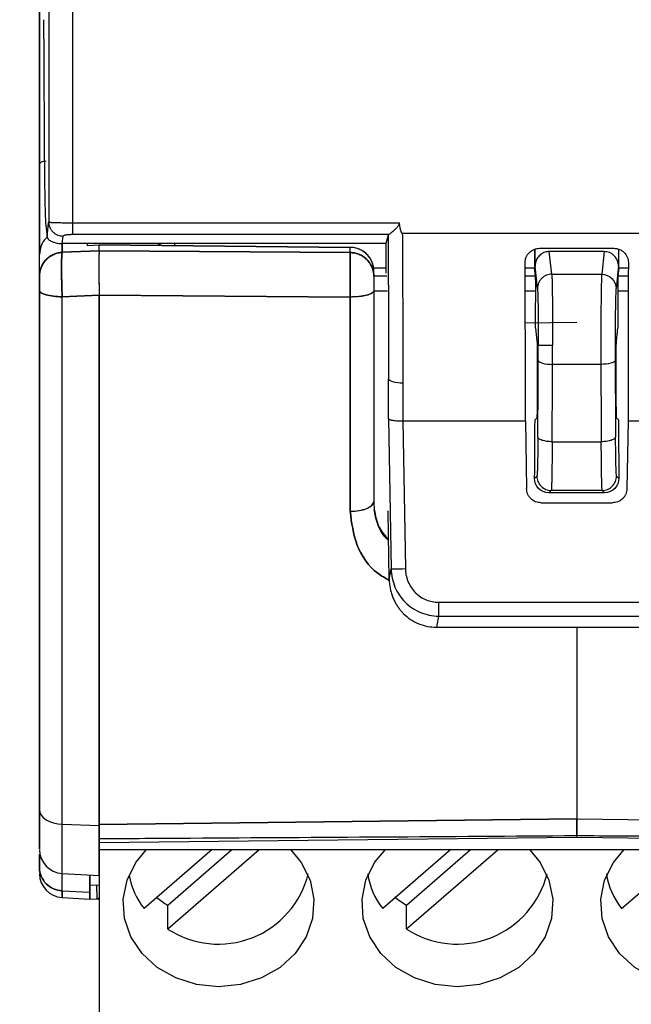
# Model space of a CAD drawing. Header units: millimetres. Extents: x 10 to 410, y 10 to 314.
# Tile 3 of 30: x 95 to 107, y 70 to 90. Entities that reach past the tile are written whole.
import ezdxf

# ---------------------------------------------------------------- set-up
doc = ezdxf.new("R2010")
doc.units = ezdxf.units.MM
doc.header["$LTSCALE"] = 1.5
doc.layers.add('DIMENSIONS', color=140, linetype='Continuous', lineweight=25)
doc.styles.add('SLDTEXTSTYLE0', font='TXT', dxfattribs={"width": 0.7})
doc.dimstyles.new('SLDDIMSTYLE0', dxfattribs={"dimtxt": 3.237012, "dimasz": 4.953, "dimexe": 0, "dimexo": 0.0625, "dimgap": 0.809253, "dimtad": 0, "dimtih": 1, "dimtoh": 1, "dimrnd": 1e-09, "dimzin": 12, "dimdsep": 46, "dimtxsty": 'SLDTEXTSTYLE0', "dimsah": 1, "dimcen": 0.09, "dimadec": 0, "dimazin": 3, "dimtfac": 1, "dimtofl": 0, "dimtmove": 0, "dimatfit": 3, "dimfxl": 0, "dimfrac": 2, "dimtolj": 1, "dimtzin": 12, "dimarcsym": 0})

# ---------------------------------------------------------------- blocks, each defined once
blk = doc.blocks.new('_D')
at = {"layer": 'DIMENSIONS'}
for p, q in [((94.367, 165.872), (77.046, 165.872)), ((81.809, 165.872), (81.809, 123.999)), ((76.999, 118.129), (75.912, 118.129)), ((75.912, 118.129), (75.912, 112.985)), ((86.619, 118.129), (87.706, 118.129)), ((87.706, 118.129), (87.706, 112.985)), ((75.912, 112.985), (76.999, 112.985)), ((87.706, 112.985), (86.619, 112.985)), ((81.809, 66.995), (81.809, 112.26)), ((104.367, 66.995), (77.046, 66.995))]:
    blk.add_line(p, q, dxfattribs=at)
for points in [[(81.809, 165.872), (81.047, 160.919), (82.571, 160.919)], [(81.809, 66.995), (82.571, 71.948), (81.047, 71.948)]]:
    blk.add_solid(points, dxfattribs=at)
at = {"layer": 'DIMENSIONS', "char_height": 3.175, "attachment_point": 1, "style": 'SLDTEXTSTYLE0'}
for s, insert in [('98.9', (76.999, 122.947)), ('3.89', (76.999, 117.078))]:
    blk.add_mtext(s, dxfattribs=dict(at, insert=insert))

msp = doc.modelspace()

# ---------------------------------------------------------------- linework, layer by layer
for p, q in [((95.214, 147.97), (95.214, 86.032)), ((95.714, 147.879), (95.714, 86.016)), ((95.184, 85.716), (95.212, 86.012)), ((95.212, 86.012), (95.214, 86.032)), ((95.714, 86.016), (102.559, 86.016)), ((95.714, 86.016), (95.714, 85.774)), ((95.714, 85.774), (102.34, 85.774)), ((102.62, 85.795), (109.924, 85.795)), ((95.496, 85.582), (95.496, 85.397)), ((95.496, 85.397), (95.496, 85.582)), ((95.499, 85.582), (95.514, 85.738)), ((95.573, 85.582), (95.499, 85.582)), ((102.273, 85.582), (95.573, 85.582)), ((96.022, 85.582), (96.022, 85.543)), ((97.522, 85.542), (97.522, 85.582)), ((97.547, 85.541), (97.547, 85.582)), ((97.847, 85.582), (97.847, 85.538)), ((102.322, 85.757), (102.273, 85.585)), ((102.273, 85.585), (102.275, 84.96)), ((96.272, 85.431), (95.496, 85.397)), ((95.496, 85.397), (96.272, 85.431)), ((96.022, 85.543), (96.272, 85.554)), ((96.272, 85.431), (96.272, 85.554)), ((96.272, 85.554), (101.527, 85.501)), ((96.272, 85.431), (96.272, 85.554)), ((101.527, 85.501), (96.272, 85.554)), ((101.527, 85.392), (96.272, 85.431)), ((96.272, 85.431), (101.527, 85.392)), ((101.527, 85.392), (101.527, 85.501)), ((101.527, 85.392), (101.527, 85.501)), ((105.39, 85.461), (105.39, 85.064)), ((105.399, 85.109), (105.399, 85.462)), ((105.494, 85.481), (107.051, 85.481)), ((105.75, 84.938), (105.698, 85.412)), ((106.847, 85.412), (105.698, 85.412)), ((106.847, 85.412), (106.795, 84.938)), ((107.146, 85.462), (107.146, 85.109)), ((107.155, 85.064), (107.155, 85.461)), ((95.022, 84.902), (95.022, 85.352)), ((105.191, 85.182), (105.191, 85.185)), ((107.354, 85.185), (107.354, 85.182)), ((102.275, 85.064), (102.015, 85.064)), ((105.39, 85.064), (105.191, 85.064)), ((105.41, 84.902), (105.39, 85.064)), ((105.45, 84.642), (105.399, 85.109)), ((107.146, 85.109), (107.095, 84.642)), ((107.155, 85.064), (107.135, 84.902)), ((107.354, 85.064), (107.155, 85.064)), ((102.022, 84.902), (102.296, 84.902)), ((105.191, 84.902), (105.41, 84.902)), ((105.75, 84.938), (106.795, 84.938)), ((107.135, 84.902), (107.354, 84.902)), ((102.022, 84.592), (102.312, 84.592)), ((102.022, 84.585), (102.022, 80.173)), ((105.192, 84.592), (105.414, 84.592)), ((107.131, 84.592), (107.353, 84.592)), ((95.496, 84.467), (96.272, 84.501)), ((96.272, 84.501), (95.496, 84.467)), ((95.496, 73.419), (95.496, 84.467)), ((96.272, 84.501), (101.527, 84.461)), ((96.272, 73.416), (96.272, 84.501)), ((101.527, 84.461), (96.272, 84.501)), ((96.272, 84.501), (96.272, 73.416)), ((101.527, 84.461), (101.527, 79.975)), ((101.527, 79.975), (101.527, 84.461)), ((105.193, 83.923), (106.272, 83.932)), ((105.41, 83.812), (105.44, 83.542)), ((107.105, 83.542), (107.135, 83.812)), ((105.447, 82.919), (105.444, 82.294)), ((106.778, 83.05), (105.767, 83.05)), ((107.101, 82.294), (107.098, 82.919)), ((102.33, 81.914), (102.384, 78.767)), ((102.63, 81.867), (105.197, 81.867)), ((102.63, 81.867), (102.683, 78.773)), ((105.197, 81.867), (105.222, 80.448)), ((105.436, 81.924), (105.399, 81.887)), ((107.146, 81.887), (107.109, 81.924)), ((107.348, 81.867), (107.323, 80.448)), ((107.348, 81.867), (109.915, 81.867)), ((105.758, 81.431), (106.787, 81.431)), ((105.391, 80.663), (105.439, 80.711)), ((107.106, 80.711), (107.154, 80.663)), ((105.688, 80.361), (105.739, 80.411)), ((106.857, 80.361), (105.688, 80.361)), ((106.806, 80.411), (105.739, 80.411)), ((106.806, 80.411), (106.857, 80.361)), ((102.032, 80.013), (102.033, 80.01)), ((105.522, 80.154), (107.023, 80.154)), ((102.32, 79.97), (102.307, 79.984)), ((102.345, 78.549), (102.32, 79.97)), ((102.345, 78.549), (102.384, 78.767)), ((103.375, 78.07), (109.169, 78.07)), ((103.375, 77.78), (103.334, 77.545)), ((103.375, 77.78), (109.169, 77.78)), ((103.334, 77.545), (109.211, 77.545)), ((106.272, 77.545), (106.272, 73.531)), ((95.496, 73.419), (96.271, 73.394)), ((95.496, 73.419), (96.271, 73.394)), ((95.496, 72.389), (95.496, 73.419)), ((106.272, 73.531), (96.272, 73.416)), ((96.272, 73.416), (106.272, 73.531)), ((106.272, 73.531), (116.272, 73.416)), ((106.272, 73.531), (116.272, 73.416)), ((96.273, 73.036), (106.272, 73.149)), ((106.272, 73.149), (116.273, 73.036)), ((95.022, 72.511), (95.022, 72.786)), ((95.022, 72.786), (95.022, 72.511)), ((96.272, 72.889), (116.272, 72.889)), ((98.635, 72.889), (97.211, 71.655)), ((97.706, 71.227), (99.625, 72.889)), ((97.706, 71.727), (99.047, 72.889)), ((103.635, 72.889), (102.211, 71.655)), ((102.706, 71.227), (104.625, 72.889)), ((102.706, 71.727), (104.047, 72.889)), ((107.211, 71.655), (108.635, 72.889)), ((95.496, 72.389), (96.281, 72.348)), ((95.496, 72.389), (96.281, 72.348)), ((95.496, 72.026), (95.496, 72.389)), ((96.072, 71.996), (96.072, 72.359)), ((96.272, 72.349), (96.272, 67.918)), ((95.496, 72.026), (96.072, 71.996)), ((95.496, 72.026), (96.072, 71.996)), ((95.496, 71.885), (95.496, 72.026)), ((95.496, 72.026), (95.496, 71.885)), ((96.272, 72.14), (96.072, 72.148)), ((96.072, 71.855), (96.072, 71.996)), ((96.222, 72.013), (96.222, 71.865)), ((95.496, 71.885), (96.072, 71.855)), ((95.496, 71.885), (96.072, 71.855)), ((95.496, 71.885), (96.072, 71.855)), ((96.272, 71.845), (96.072, 71.855)), ((96.272, 71.864), (96.222, 71.865)), ((97.706, 71.227), (97.706, 71.727)), ((102.706, 71.227), (102.706, 71.727))]:
    msp.add_line(p, q)
at = {"flags": 128}
for points in [[(95.022, 73.728), (95.031, 73.67), (95.058, 73.613), (95.101, 73.561), (95.16, 73.515), (95.231, 73.476), (95.313, 73.447), (95.403, 73.427), (95.496, 73.419)], [(95.022, 73.728), (95.031, 73.67), (95.058, 73.613), (95.101, 73.561), (95.16, 73.515), (95.231, 73.476), (95.313, 73.447), (95.403, 73.427), (95.496, 73.419)], [(98.772, 70.019), (98.311, 70.065), (97.875, 70.203), (97.487, 70.424), (97.168, 70.716), (96.936, 71.065), (96.803, 71.45), (96.776, 71.851), (96.856, 72.247), (97.04, 72.617), (97.265, 72.889)], [(100.28, 72.889), (100.504, 72.617), (100.688, 72.247), (100.769, 71.851), (100.742, 71.45), (100.609, 71.065), (100.377, 70.716), (100.058, 70.424), (99.67, 70.203), (99.234, 70.065), (98.772, 70.019)], [(103.772, 70.019), (103.311, 70.065), (102.875, 70.203), (102.487, 70.424), (102.168, 70.716), (101.936, 71.065), (101.803, 71.45), (101.776, 71.851), (101.856, 72.247), (102.04, 72.617), (102.265, 72.889)], [(105.28, 72.889), (105.504, 72.617), (105.688, 72.247), (105.769, 71.851), (105.742, 71.45), (105.609, 71.065), (105.377, 70.716), (105.058, 70.424), (104.67, 70.203), (104.234, 70.065), (103.772, 70.019)], [(108.772, 70.019), (108.311, 70.065), (107.875, 70.203), (107.487, 70.424), (107.168, 70.716), (106.936, 71.065), (106.803, 71.45), (106.776, 71.851), (106.856, 72.247), (107.04, 72.617), (107.265, 72.889)], [(96.072, 72.359), (96.072, 72.257), (96.072, 71.996)], [(96.072, 71.996), (96.072, 71.923), (96.072, 71.877), (96.072, 71.856), (96.072, 71.855)]]:
    msp.add_lwpolyline(points, dxfattribs=at)
for centre, radius, start, end in [((95.522, 72.889), 0.5, 180, 267), ((95.522, 72.385), 0.5, 180, 267), ((98.767, 72.85), 1.94, 236.8157, 346.0575), ((103.384, 72.597), 1.504, 188.1205, 218.7589), ((103.767, 72.85), 1.94, 236.8116, 346.1192), ((108.384, 72.597), 1.504, 188.1205, 218.7589), ((98.386, 72.599), 1.507, 189.4875, 218.7415), ((98.654, 73.334), 1.867, 230.8822, 239.4456), ((103.653, 73.332), 1.864, 230.2531, 239.4497)]:
    msp.add_arc(centre, radius, start, end)
for centre, start_param, end_param in [((104.916, 91.998), 4.430825, 4.458281), ((107.629, 91.998), 1.824904, 1.85236), ((104.916, 91.998), 4.317446, 4.362063), ((107.629, 91.998), 1.921122, 1.965739)]:
    msp.add_ellipse(centre, major_axis=(0, 29.46), ratio=0.017455, start_param=start_param, end_param=end_param)
for points, knots in [([(95.022, 87.252), (95.022, 87.697), (95.022, 88.586), (95.022, 89.922), (95.022, 91.258), (95.022, 92.597), (95.022, 93.936), (95.022, 95.277), (95.022, 96.619), (95.022, 97.962), (95.022, 99.306), (95.022, 100.652), (95.022, 102.372), (95.022, 104.469), (95.022, 106.941), (95.022, 109.415), (95.022, 111.89), (95.022, 114.367), (95.022, 116.019), (95.022, 116.845)], [0, 0, 0, 0, 0.045472, 0.090933, 0.136386, 0.181832, 0.227275, 0.272717, 0.318161, 0.363608, 0.409063, 0.454526, 0.500001, 0.583358, 0.666684, 0.749996, 0.833309, 0.916638, 1, 1, 1, 1]), ([(95.106, 90.268), (95.109, 89.8), (95.114, 88.862), (95.119, 87.926), (95.122, 87.457)], [0, 0, 0, 0, 0.499807, 1, 1, 1, 1]), ([(95.122, 87.457), (95.122, 87.42), (95.122, 87.344), (95.123, 87.233), (95.124, 87.124), (95.125, 87.016), (95.127, 86.863), (95.13, 86.671), (95.134, 86.457), (95.138, 86.272), (95.142, 86.15), (95.145, 86.073), (95.148, 86.027), (95.15, 85.99), (95.152, 85.975), (95.153, 85.967)], [0, 0, 0, 0, 0.050465, 0.100811, 0.151252, 0.202002, 0.253271, 0.375506, 0.498728, 0.625948, 0.752598, 0.814861, 0.876763, 0.938224, 1, 1, 1, 1]), ([(95.16, 87.308), (95.12, 87.3), (95.041, 87.283), (95.029, 87.262), (95.022, 87.252)], [0, 0, 0, 0, 0.49986, 1, 1, 1, 1]), ([(95.16, 87.308), (95.12, 87.3), (95.041, 87.283), (95.029, 87.262), (95.022, 87.252)], [0, 0, 0, 0, 0.49986, 1, 1, 1, 1]), ([(95.022, 85.352), (95.022, 85.36), (95.022, 85.375), (95.022, 85.409), (95.022, 85.452), (95.022, 85.503), (95.022, 85.594), (95.022, 85.742), (95.022, 85.976), (95.022, 86.25), (95.022, 86.525), (95.022, 86.783), (95.022, 87.014), (95.022, 87.172), (95.022, 87.252)], [0, 0, 0, 0, 0.05033, 0.10033, 0.150204, 0.200156, 0.25039, 0.375482, 0.500045, 0.624535, 0.749691, 0.833415, 0.916538, 1, 1, 1, 1]), ([(95.022, 87.252), (95.022, 87.011), (95.022, 86.661), (95.022, 86.25), (95.022, 86.02), (95.022, 85.858), (95.022, 85.747), (95.022, 85.649), (95.022, 85.562), (95.022, 85.488), (95.022, 85.408), (95.022, 85.369), (95.022, 85.352)], [0, 0, 0, 0, 0.00072373, 0.001085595, 0.001447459, 0.001628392, 0.001809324, 0.001990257, 0.002171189, 0.002352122, 0.002533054, 0.002894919, 0.002894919, 0.002894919, 0.002894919]), ([(95.214, 86.032), (95.215, 86.031), (95.218, 86.03), (95.232, 86.028), (95.252, 86.026), (95.275, 86.024), (95.302, 86.023), (95.329, 86.022), (95.379, 86.02), (95.461, 86.018), (95.585, 86.017), (95.671, 86.016), (95.714, 86.016)], [0, 0, 0, 0, 0.088552, 0.171016, 0.24739, 0.317675, 0.381872, 0.43998, 0.492004, 0.668016, 0.837281, 1, 1, 1, 1]), ([(95.214, 86.032), (95.214, 86.015), (95.217, 85.979), (95.233, 85.923), (95.262, 85.87), (95.301, 85.822), (95.349, 85.784), (95.404, 85.756), (95.46, 85.741), (95.496, 85.738), (95.514, 85.738)], [-0.000005, -0.000005, -0.000005, -0.000005, 0.125067, 0.250139, 0.37521, 0.500282, 0.625354, 0.750425, 0.875497, 1, 1, 1, 1]), ([(102.34, 85.774), (102.345, 85.776), (102.355, 85.782), (102.376, 85.797), (102.402, 85.817), (102.434, 85.845), (102.472, 85.881), (102.506, 85.916), (102.536, 85.95), (102.557, 85.98), (102.559, 86.006), (102.559, 86.016)], [0, 0, 0, 0, 0.0920994, 0.196182, 0.3129186, 0.4427836, 0.5861206, 0.7409605, 0.8222128, 0.92493, 1, 1, 1, 1]), ([(102.62, 85.795), (102.618, 85.796), (102.61, 85.798), (102.603, 85.81), (102.595, 85.828), (102.588, 85.852), (102.58, 85.883), (102.573, 85.922), (102.566, 85.967), (102.562, 85.999), (102.559, 86.016)], [0, 0, 0, 0, 0.0374122, 0.0930751, 0.1738794, 0.2820112, 0.4183476, 0.5833154, 0.7771515, 1, 1, 1, 1]), ([(95.514, 85.738), (95.514, 85.742), (95.522, 85.749), (95.546, 85.757), (95.57, 85.763), (95.601, 85.768), (95.647, 85.772), (95.687, 85.774), (95.714, 85.774)], [0.0000000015, 0.0000000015, 0.0000000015, 0.0000000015, 0.0000797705, 0.0001196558, 0.000159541, 0.0001994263, 0.0002393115, 0.000319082, 0.000319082, 0.000319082, 0.000319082]), ([(102.62, 85.795), (102.622, 85.618), (102.624, 85.265), (102.626, 84.738), (102.628, 84.213), (102.629, 83.692), (102.63, 83.172), (102.63, 82.829), (102.63, 82.657)], [0, 0, 0, 0, 0.166802, 0.33355, 0.500244, 0.666883, 0.833468, 1, 1, 1, 1]), ([(95.188, 85.713), (95.178, 85.706), (95.117, 85.665), (95.046, 85.537), (95.03, 85.414), (95.022, 85.352)], [0, 0, 0, 0, 0.083791, 0.541895, 1, 1, 1, 1]), ([(95.188, 85.713), (95.178, 85.706), (95.117, 85.665), (95.046, 85.537), (95.03, 85.414), (95.022, 85.352)], [0, 0, 0, 0, 0.083786, 0.541893, 1, 1, 1, 1]), ([(95.184, 85.716), (95.186, 85.709), (95.188, 85.697), (95.199, 85.68), (95.214, 85.662), (95.239, 85.643), (95.277, 85.623), (95.318, 85.608), (95.359, 85.596), (95.403, 85.588), (95.449, 85.583), (95.484, 85.582), (95.499, 85.582)], [0, 0, 0, 0, 0.13831, 0.250006, 0.335091, 0.509491, 0.649643, 0.751911, 0.836143, 0.90356, 0.956561, 1, 1, 1, 1]), ([(95.496, 85.397), (95.495, 85.392), (95.493, 85.382), (95.49, 85.356), (95.488, 85.321), (95.486, 85.278), (95.484, 85.228), (95.483, 85.17), (95.483, 85.105), (95.483, 85.035), (95.483, 84.96), (95.484, 84.882), (95.486, 84.8), (95.488, 84.717), (95.49, 84.633), (95.493, 84.549), (95.495, 84.494), (95.496, 84.467)], [0, 0, 0, 0, 0.066675, 0.133351, 0.200019, 0.266674, 0.333335, 0.400005, 0.466669, 0.533324, 0.599988, 0.666659, 0.73332, 0.799976, 0.866645, 0.933323, 1, 1, 1, 1]), ([(96.272, 85.431), (96.272, 85.426), (96.27, 85.416), (96.269, 85.39), (96.267, 85.355), (96.266, 85.312), (96.265, 85.262), (96.264, 85.204), (96.263, 85.139), (96.263, 85.069), (96.264, 84.994), (96.265, 84.916), (96.266, 84.834), (96.267, 84.751), (96.269, 84.667), (96.27, 84.583), (96.272, 84.528), (96.272, 84.501)], [0, 0, 0, 0, 0.066889, 0.1337444, 0.2005578, 0.2673251, 0.3340666, 0.4007869, 0.467471, 0.5341168, 0.6007445, 0.6673512, 0.7339223, 0.8004628, 0.8669928, 0.9335079, 1, 1, 1, 1]), ([(96.272, 85.431), (96.272, 85.425), (96.27, 85.415), (96.269, 85.386), (96.267, 85.348), (96.266, 85.3), (96.265, 85.243), (96.265, 85.178), (96.265, 85.107), (96.265, 85.029), (96.265, 84.946), (96.266, 84.859), (96.267, 84.77), (96.269, 84.68), (96.27, 84.589), (96.272, 84.531), (96.272, 84.501)], [0, 0, 0, 0, 0.07124, 0.142507, 0.213789, 0.285088, 0.356427, 0.427802, 0.499196, 0.570623, 0.642097, 0.7136, 0.785128, 0.856706, 0.928333, 1, 1, 1, 1]), ([(102.022, 85.002), (102.022, 85.035), (102.016, 85.1), (101.988, 85.193), (101.942, 85.28), (101.88, 85.356), (101.804, 85.418), (101.718, 85.465), (101.624, 85.494), (101.559, 85.501), (101.527, 85.501)], [-0.000006, -0.000006, -0.000006, -0.000006, 0.125, 0.25, 0.375, 0.5, 0.625, 0.75, 0.875, 1.000006, 1.000006, 1.000006, 1.000006]), ([(102.022, 85.002), (102.021, 85.027), (102.019, 85.074), (102.004, 85.141), (101.983, 85.199), (101.958, 85.249), (101.931, 85.291), (101.905, 85.325), (101.856, 85.378), (101.775, 85.44), (101.653, 85.491), (101.568, 85.498), (101.527, 85.501)], [0, 0, 0, 0, 0.09523, 0.182557, 0.261977, 0.333489, 0.397088, 0.452774, 0.500545, 0.674244, 0.840723, 1, 1, 1, 1]), ([(101.527, 84.461), (101.527, 84.488), (101.527, 84.543), (101.528, 84.627), (101.528, 84.712), (101.529, 84.795), (101.529, 84.877), (101.529, 84.956), (101.529, 85.031), (101.529, 85.101), (101.529, 85.166), (101.529, 85.224), (101.529, 85.275), (101.528, 85.317), (101.528, 85.352), (101.527, 85.378), (101.527, 85.388), (101.527, 85.392)], [0, 0, 0, 0, 0.066668, 0.13334, 0.200007, 0.266662, 0.333325, 0.399999, 0.466667, 0.533327, 0.599995, 0.66667, 0.733333, 0.799989, 0.866657, 0.933331, 1, 1, 1, 1]), ([(105.191, 85.185), (105.191, 85.198), (105.193, 85.224), (105.201, 85.262), (105.222, 85.322), (105.275, 85.399), (105.359, 85.454), (105.434, 85.478), (105.474, 85.48), (105.494, 85.481)], [0, 0, 0, 0, 0.083856, 0.167027, 0.250901, 0.500418, 0.749604, 0.874167, 1, 1, 1, 1]), ([(105.698, 85.412), (105.683, 85.412), (105.652, 85.41), (105.607, 85.399), (105.563, 85.381), (105.522, 85.356), (105.472, 85.313), (105.414, 85.233), (105.404, 85.154), (105.399, 85.109)], [0, 0, 0, 0, 0.096669, 0.194892, 0.294726, 0.396225, 0.49944, 0.719595, 1, 1, 1, 1]), ([(107.146, 85.109), (107.145, 85.128), (107.143, 85.165), (107.129, 85.215), (107.109, 85.258), (107.085, 85.294), (107.041, 85.345), (106.964, 85.399), (106.885, 85.408), (106.847, 85.412)], [0, 0, 0, 0, 0.120229, 0.230671, 0.331327, 0.422205, 0.503316, 0.756678, 1, 1, 1, 1]), ([(107.051, 85.481), (107.064, 85.481), (107.091, 85.479), (107.13, 85.472), (107.192, 85.451), (107.27, 85.399), (107.326, 85.317), (107.35, 85.243), (107.353, 85.204), (107.354, 85.185)], [0, 0, 0, 0, 0.084297, 0.167349, 0.250617, 0.4998, 0.749315, 0.874667, 1, 1, 1, 1]), ([(105.197, 81.867), (105.197, 82.022), (105.198, 82.332), (105.198, 82.801), (105.197, 83.273), (105.196, 83.746), (105.195, 84.223), (105.193, 84.701), (105.191, 85.021), (105.191, 85.182)], [0, 0, 0, 0, 0.142777, 0.28558, 0.42841, 0.571267, 0.714151, 0.857062, 1, 1, 1, 1]), ([(107.354, 85.182), (107.353, 85.021), (107.352, 84.701), (107.35, 84.223), (107.349, 83.746), (107.348, 83.273), (107.347, 82.801), (107.347, 82.332), (107.347, 82.022), (107.348, 81.867)], [0, 0, 0, 0, 0.142938, 0.285849, 0.428733, 0.57159, 0.71442, 0.857223, 1, 1, 1, 1]), ([(95.022, 84.592), (95.022, 84.604), (95.022, 84.627), (95.022, 84.662), (95.022, 84.72), (95.022, 84.798), (95.022, 84.859), (95.022, 84.892), (95.022, 84.899), (95.022, 84.902)], [0, 0, 0, 0, 0.0845573, 0.1683905, 0.2532081, 0.5000971, 0.746988, 0.8722278, 1, 1, 1, 1]), ([(102.022, 84.902), (102.022, 84.892), (102.022, 84.852), (102.022, 84.735), (102.022, 84.661), (102.022, 84.592)], [0, 0, 0, 0, 0.5, 0.5, 1, 1, 1, 1]), ([(102.022, 84.897), (102.022, 84.895), (102.022, 84.891), (102.022, 84.879), (102.022, 84.851), (102.022, 84.793), (102.022, 84.709), (102.022, 84.639), (102.022, 84.604), (102.022, 84.587)], [0, 0, 0, 0, 0.0832559, 0.1663878, 0.2510355, 0.500087, 0.749136, 0.8738741, 1, 1, 1, 1]), ([(105.414, 84.592), (105.414, 84.661), (105.414, 84.735), (105.412, 84.852), (105.411, 84.892), (105.41, 84.902)], [0, 0, 0, 0, 0.5, 0.5, 1, 1, 1, 1]), ([(105.75, 84.938), (105.715, 84.938), (105.658, 84.928), (105.585, 84.891), (105.537, 84.852), (105.497, 84.805), (105.46, 84.733), (105.45, 84.677), (105.45, 84.642)], [-0.000012, -0.000012, -0.000012, -0.000012, 0.249991, 0.374993, 0.499994, 0.624996, 0.749997, 1, 1, 1, 1]), ([(105.75, 84.938), (105.751, 84.93), (105.752, 84.915), (105.753, 84.88), (105.755, 84.836), (105.756, 84.784), (105.758, 84.724), (105.759, 84.658), (105.76, 84.587), (105.761, 84.51), (105.762, 84.429), (105.763, 84.345), (105.764, 84.259), (105.765, 84.17), (105.766, 84.08), (105.766, 83.989), (105.767, 83.898), (105.767, 83.808), (105.767, 83.718), (105.768, 83.629), (105.768, 83.542), (105.768, 83.485), (105.768, 83.456)], [0, 0, 0, 0, 0.059893, 0.118744, 0.176554, 0.233323, 0.28905, 0.343736, 0.397381, 0.449984, 0.501547, 0.552067, 0.601547, 0.649985, 0.697381, 0.743737, 0.789051, 0.833323, 0.876554, 0.918744, 0.959893, 1, 1, 1, 1]), ([(106.795, 84.938), (106.792, 84.905), (106.786, 84.75), (106.78, 84.29), (106.777, 83.815), (106.777, 83.53), (106.777, 83.456)], [1.727876, 1.727876, 1.727876, 1.727876, 2.149928, 2.571981, 2.994034, 3.141613, 3.141613, 3.141613, 3.141613]), ([(106.795, 84.938), (106.873, 84.938), (106.951, 84.906), (107.062, 84.796), (107.094, 84.719), (107.095, 84.642)], [0, 0, 0, 0, 0.5, 0.5, 1, 1, 1, 1]), ([(107.135, 84.902), (107.134, 84.892), (107.132, 84.852), (107.131, 84.735), (107.131, 84.661), (107.131, 84.592)], [0, 0, 0, 0, 0.5, 0.5, 1, 1, 1, 1]), ([(95.022, 84.592), (95.022, 84.56), (95.072, 84.529), (95.248, 84.482), (95.368, 84.468), (95.496, 84.467)], [0, 0, 0, 0, 0.5, 0.5, 1, 1, 1, 1]), ([(95.022, 73.728), (95.022, 73.875), (95.022, 74.167), (95.022, 74.613), (95.022, 75.064), (95.022, 75.521), (95.022, 75.984), (95.022, 76.452), (95.022, 76.926), (95.022, 77.406), (95.022, 77.891), (95.022, 78.382), (95.022, 79.016), (95.022, 79.797), (95.022, 80.731), (95.022, 81.678), (95.022, 82.637), (95.022, 83.608), (95.022, 84.264), (95.022, 84.592)], [0, 0, 0, 0, 0.045573, 0.091074, 0.136519, 0.181924, 0.227306, 0.27268, 0.318063, 0.363472, 0.408921, 0.454428, 0.500009, 0.583501, 0.666796, 0.749993, 0.833193, 0.916495, 1, 1, 1, 1]), ([(95.496, 84.467), (95.368, 84.468), (95.248, 84.482), (95.072, 84.529), (95.022, 84.56), (95.022, 84.592)], [0, 0, 0, 0, 0.5, 0.5, 1, 1, 1, 1]), ([(102.022, 84.587), (102.022, 84.554), (101.97, 84.522), (101.785, 84.475), (101.659, 84.461), (101.527, 84.461)], [0, 0, 0, 0, 0.5, 0.5, 1, 1, 1, 1]), ([(102.022, 84.585), (102.022, 84.578), (102.017, 84.564), (101.991, 84.541), (101.945, 84.518), (101.88, 84.498), (101.8, 84.481), (101.71, 84.469), (101.617, 84.462), (101.556, 84.461), (101.527, 84.461)], [0.0082796, 0.0082796, 0.0082796, 0.0082796, 0.125, 0.2500001, 0.3750001, 0.5000002, 0.6250002, 0.7500002, 0.8750003, 1.0000003, 1.0000003, 1.0000003, 1.0000003]), ([(105.45, 84.642), (105.453, 84.619), (105.456, 84.548), (105.46, 84.388), (105.463, 84.24), (105.465, 84.066), (105.467, 83.81), (105.468, 83.598), (105.468, 83.456)], [0, 0, 0, 0, 0.353429, 0.530144, 0.706858, 0.883573, 1.060288, 1.413717, 1.413717, 1.413717, 1.413717]), ([(107.095, 84.642), (107.094, 84.636), (107.093, 84.623), (107.091, 84.595), (107.09, 84.559), (107.088, 84.514), (107.086, 84.436), (107.083, 84.308), (107.08, 84.109), (107.078, 83.881), (107.077, 83.661), (107.077, 83.465), (107.077, 83.296), (107.078, 83.186), (107.078, 83.131)], [0, 0, 0, 0, 0.050356, 0.100197, 0.149884, 0.199778, 0.250237, 0.374901, 0.500084, 0.624741, 0.749914, 0.833412, 0.916212, 1, 1, 1, 1]), ([(105.44, 83.542), (105.44, 83.539), (105.441, 83.532), (105.442, 83.513), (105.443, 83.484), (105.444, 83.439), (105.445, 83.375), (105.446, 83.301), (105.447, 83.219), (105.447, 83.134), (105.447, 83.077), (105.447, 83.048)], [0, 0, 0, 0, 0.080214, 0.160562, 0.242079, 0.369599, 0.50008, 0.627593, 0.758069, 0.878315, 1, 1, 1, 1]), ([(107.098, 83.048), (107.098, 83.067), (107.098, 83.105), (107.098, 83.161), (107.098, 83.227), (107.099, 83.3), (107.1, 83.374), (107.101, 83.439), (107.102, 83.488), (107.104, 83.525), (107.105, 83.536), (107.105, 83.542)], [0, 0, 0, 0, 0.080203, 0.16054, 0.242048, 0.369557, 0.500035, 0.627552, 0.758038, 0.878298, 1, 1, 1, 1]), ([(105.467, 83.131), (105.467, 83.167), (105.468, 83.238), (105.468, 83.347), (105.468, 83.42), (105.468, 83.456)], [0, 0, 0, 0, 0.333801, 0.666199, 1, 1, 1, 1]), ([(105.468, 83.456), (105.468, 83.456), (105.479, 83.456), (105.517, 83.456), (105.556, 83.456), (105.604, 83.456), (105.676, 83.456), (105.733, 83.456), (105.768, 83.456)], [-0.000012, -0.000012, -0.000012, -0.000012, 0.249991, 0.374993, 0.499994, 0.624996, 0.749997, 1, 1, 1, 1]), ([(105.458, 81.527), (105.459, 81.704), (105.461, 82.058), (105.464, 82.593), (105.466, 82.952), (105.467, 83.131)], [0, 0, 0, 0, 0.33335, 0.66665, 1, 1, 1, 1]), ([(105.467, 83.131), (105.468, 83.112), (105.498, 83.09), (105.615, 83.058), (105.697, 83.05), (105.767, 83.05)], [0, 0, 0, 0, 0.5, 0.5, 1, 1, 1, 1]), ([(107.078, 83.131), (107.077, 83.112), (107.047, 83.09), (106.93, 83.058), (106.848, 83.05), (106.778, 83.05)], [0, 0, 0, 0, 0.5, 0.5, 1, 1, 1, 1]), ([(107.078, 83.131), (107.079, 82.952), (107.08, 82.593), (107.083, 82.058), (107.085, 81.704), (107.086, 81.527)], [0, 0, 0, 0, 0.33335, 0.66665, 1, 1, 1, 1]), ([(102.63, 82.657), (102.561, 82.657), (102.482, 82.666), (102.366, 82.7), (102.334, 82.724), (102.331, 82.745)], [0, 0, 0, 0, 0.5, 0.5, 1, 1, 1, 1]), ([(105.444, 82.294), (105.444, 82.273), (105.443, 82.232), (105.443, 82.174), (105.442, 82.121), (105.442, 82.072), (105.441, 82.025), (105.44, 81.982), (105.438, 81.95), (105.437, 81.928), (105.436, 81.925), (105.436, 81.924)], [0, 0, 0, 0, 0.101256, 0.200196, 0.29852, 0.397961, 0.500192, 0.627, 0.756756, 0.87766, 1, 1, 1, 1]), ([(107.109, 81.924), (107.109, 81.925), (107.108, 81.927), (107.107, 81.941), (107.106, 81.962), (107.105, 81.991), (107.104, 82.031), (107.103, 82.084), (107.102, 82.148), (107.101, 82.219), (107.101, 82.269), (107.101, 82.294)], [0, 0, 0, 0, 0.1012694, 0.2002211, 0.2985544, 0.3980004, 0.5002335, 0.6270385, 0.7567853, 0.8776763, 1, 1, 1, 1]), ([(102.33, 81.914), (102.332, 81.911), (102.336, 81.905), (102.351, 81.896), (102.37, 81.89), (102.389, 81.885), (102.405, 81.882), (102.416, 81.881), (102.449, 81.876), (102.517, 81.868), (102.593, 81.867), (102.63, 81.867)], [0, 0, 0, 0, 0.12168, 0.230627, 0.323391, 0.397745, 0.452487, 0.4871, 0.50143, 0.761459, 1, 1, 1, 1]), ([(105.758, 81.431), (105.723, 81.431), (105.648, 81.435), (105.542, 81.458), (105.473, 81.491), (105.459, 81.516), (105.458, 81.527)], [-0.000006, -0.000006, -0.000006, -0.000006, 0.249996, 0.499997, 0.749999, 1, 1, 1, 1]), ([(107.086, 81.527), (107.086, 81.516), (107.072, 81.491), (107.003, 81.458), (106.897, 81.435), (106.822, 81.431), (106.787, 81.431)], [-0.000006, -0.000006, -0.000006, -0.000006, 0.249996, 0.499997, 0.749998, 1, 1, 1, 1]), ([(105.758, 81.431), (105.758, 81.392), (105.758, 81.312), (105.757, 81.193), (105.756, 81.072), (105.754, 80.952), (105.753, 80.835), (105.751, 80.724), (105.749, 80.624), (105.747, 80.538), (105.744, 80.47), (105.742, 80.423), (105.74, 80.415), (105.739, 80.411)], [0, 0, 0, 0, 0.067194, 0.139132, 0.215815, 0.297242, 0.383412, 0.474325, 0.569979, 0.670375, 0.775511, 0.885386, 1, 1, 1, 1]), ([(106.806, 80.411), (106.805, 80.413), (106.804, 80.416), (106.803, 80.434), (106.801, 80.459), (106.8, 80.493), (106.798, 80.533), (106.797, 80.58), (106.796, 80.632), (106.794, 80.689), (106.793, 80.75), (106.792, 80.814), (106.791, 80.88), (106.791, 80.948), (106.79, 81.017), (106.789, 81.087), (106.788, 81.157), (106.788, 81.227), (106.787, 81.296), (106.787, 81.363), (106.787, 81.409), (106.787, 81.431)], [0, 0, 0, 0, 0.066956, 0.132321, 0.196095, 0.258277, 0.318868, 0.377867, 0.435274, 0.49109, 0.545314, 0.597946, 0.648986, 0.698435, 0.746291, 0.792556, 0.837229, 0.88031, 0.921798, 0.961695, 1, 1, 1, 1]), ([(105.688, 80.361), (105.605, 80.361), (105.526, 80.397), (105.419, 80.511), (105.39, 80.587), (105.391, 80.663)], [0, 0, 0, 0, 0.5, 0.5, 1, 1, 1, 1]), ([(105.439, 80.711), (105.439, 80.676), (105.452, 80.6), (105.52, 80.493), (105.627, 80.424), (105.704, 80.411), (105.739, 80.411)], [-0.000006, -0.000006, -0.000006, -0.000006, 0.249996, 0.499997, 0.749999, 1, 1, 1, 1]), ([(107.154, 80.663), (107.155, 80.586), (107.127, 80.511), (107.019, 80.397), (106.94, 80.361), (106.857, 80.361)], [0, 0, 0, 0, 0.5, 0.5, 1, 1, 1, 1]), ([(105.522, 80.154), (105.502, 80.155), (105.463, 80.157), (105.407, 80.173), (105.356, 80.201), (105.31, 80.238), (105.271, 80.284), (105.244, 80.337), (105.226, 80.392), (105.223, 80.429), (105.222, 80.448)], [0, 0, 0, 0, 0.127009, 0.249445, 0.372239, 0.500284, 0.628515, 0.759763, 0.87913, 1, 1, 1, 1]), ([(107.323, 80.448), (107.322, 80.428), (107.319, 80.39), (107.301, 80.334), (107.273, 80.283), (107.235, 80.238), (107.188, 80.2), (107.135, 80.173), (107.079, 80.156), (107.042, 80.155), (107.023, 80.154)], [0, 0, 0, 0, 0.127009, 0.249445, 0.372239, 0.500284, 0.628515, 0.759763, 0.87913, 1, 1, 1, 1]), ([(101.527, 79.975), (101.659, 79.975), (101.785, 79.997), (101.97, 80.072), (102.022, 80.123), (102.022, 80.176)], [0, 0, 0, 0, 0.5, 0.5, 1, 1, 1, 1]), ([(101.527, 79.975), (101.585, 79.975), (101.712, 79.984), (101.858, 80.022), (101.945, 80.066), (102.005, 80.113), (102.022, 80.15), (102.022, 80.173)], [0, 0, 0, 0, 0.2499144, 0.4999429, 0.6249572, 0.7499715, 0.9917216, 0.9917216, 0.9917216, 0.9917216]), ([(102.331, 79.376), (102.258, 79.462), (102.064, 79.691), (102.038, 79.989), (102.022, 80.176)], [0, 0, 0, 0, 0.375001, 1, 1, 1, 1]), ([(102.331, 79.363), (102.304, 79.389), (102.161, 79.525), (102.076, 79.763), (102.041, 79.962), (102.033, 80.01)], [0, 0, 0, 0, 0.1509246, 0.7945939, 1, 1, 1, 1]), ([(102.033, 80.01), (102.056, 79.883), (102.099, 79.647), (102.258, 79.461), (102.331, 79.376)], [0, 0, 0, 0, 0.538426, 1, 1, 1, 1]), ([(101.527, 79.975), (101.558, 79.736), (101.621, 79.259), (101.957, 78.744), (102.264, 78.574), (102.348, 78.528)], [0, 0, 0, 0, 0.423098, 0.842811, 1, 1, 1, 1]), ([(102.348, 78.528), (102.264, 78.574), (101.957, 78.744), (101.621, 79.259), (101.558, 79.736), (101.527, 79.975)], [0, 0, 0, 0, 0.157189, 0.576902, 1, 1, 1, 1]), ([(102.384, 78.767), (102.388, 78.768), (102.422, 78.768), (102.532, 78.77), (102.608, 78.771), (102.683, 78.773)], [0, 0, 0, 0, 0.5, 0.5, 1, 1, 1, 1]), ([(102.384, 78.767), (102.387, 78.637), (102.43, 78.443), (102.553, 78.215), (102.677, 78.064), (102.827, 77.942), (103.055, 77.82), (103.247, 77.78), (103.375, 77.78)], [1.771418, 1.771418, 1.771418, 1.771418, 2.156585, 2.349168, 2.541752, 2.734335, 2.926919, 3.312086, 3.312086, 3.312086, 3.312086]), ([(102.683, 78.773), (102.685, 78.748), (102.687, 78.7), (102.699, 78.629), (102.717, 78.56), (102.75, 78.472), (102.806, 78.369), (102.894, 78.264), (102.999, 78.178), (103.118, 78.117), (103.245, 78.077), (103.332, 78.072), (103.375, 78.07)], [0, 0, 0, 0, 0.066304, 0.1319, 0.197421, 0.263505, 0.390881, 0.516262, 0.637372, 0.761105, 0.880208, 1, 1, 1, 1]), ([(102.345, 78.549), (102.346, 78.514), (102.35, 78.446), (102.366, 78.348), (102.39, 78.255), (102.421, 78.169), (102.458, 78.089), (102.499, 78.016), (102.543, 77.95), (102.59, 77.89), (102.668, 77.805), (102.788, 77.706), (102.96, 77.614), (103.144, 77.556), (103.271, 77.548), (103.334, 77.545)], [0, 0, 0, 0, 0.066523, 0.130445, 0.191772, 0.25051, 0.306663, 0.360241, 0.411251, 0.459704, 0.50561, 0.632479, 0.756965, 0.879368, 1, 1, 1, 1]), ([(103.375, 78.07), (103.375, 78.004), (103.375, 77.939), (103.375, 77.835), (103.375, 77.797), (103.375, 77.78)], [0, 0, 0, 0, 0.5, 0.5, 1, 1, 1, 1]), ([(106.272, 77.545), (106.272, 76.944), (106.272, 75.544), (106.272, 74.263), (106.272, 73.531)], [0, 0, 0, 0, 0.428941, 1, 1, 1, 1]), ([(106.272, 77.545), (106.272, 76.944), (106.272, 75.544), (106.272, 74.263), (106.272, 73.531)], [0, 0, 0, 0, 0.428941, 1, 1, 1, 1]), ([(95.022, 72.903), (95.022, 72.914), (95.022, 72.938), (95.022, 73.231), (95.022, 73.565), (95.022, 73.728)], [0, 0, 0, 0, 0.305671, 0.661488, 1, 1, 1, 1]), ([(95.022, 73.728), (95.022, 73.565), (95.022, 73.231), (95.022, 72.938), (95.022, 72.914), (95.022, 72.903)], [0, 0, 0, 0, 0.338512, 0.694329, 1, 1, 1, 1]), ([(96.272, 73.416), (96.272, 73.414), (96.272, 73.41), (96.27, 73.405), (96.272, 73.4), (96.271, 73.396), (96.271, 73.394)], [0, 0, 0, 0, 0.2425957, 0.4883601, 0.7353827, 1, 1, 1, 1]), ([(96.271, 73.394), (96.272, 73.396), (96.272, 73.399), (96.27, 73.405), (96.272, 73.411), (96.272, 73.414), (96.272, 73.416)], [0, 0, 0, 0, 0.255301, 0.513057, 0.757942, 1, 1, 1, 1]), ([(106.273, 73.165), (106.273, 73.162), (106.273, 73.153), (106.272, 73.278), (106.272, 73.447), (106.272, 73.531)], [0, 0, 0, 0, 0.225809, 0.612711, 1, 1, 1, 1]), ([(106.272, 73.531), (106.272, 73.447), (106.272, 73.278), (106.272, 73.154), (106.272, 73.162), (106.272, 73.165)], [0, 0, 0, 0, 0.390389, 0.780804, 1, 1, 1, 1]), ([(106.272, 73.165), (106.272, 73.162), (106.272, 73.154), (106.272, 73.278), (106.272, 73.447), (106.272, 73.531)], [0, 0, 0, 0, 0.219196, 0.609611, 1, 1, 1, 1]), ([(96.272, 72.363), (96.272, 72.378), (96.272, 72.41), (96.272, 72.771), (96.272, 73.186), (96.272, 73.394)], [0, 0, 0, 0, 0.305719, 0.652859, 1, 1, 1, 1]), ([(96.272, 73.394), (96.272, 73.186), (96.272, 72.771), (96.272, 72.41), (96.272, 72.378), (96.272, 72.363)], [0, 0, 0, 0, 0.347141, 0.694282, 1, 1, 1, 1]), ([(96.272, 73.121), (96.91, 73.124), (97.548, 73.128), (98.185, 73.132), (99.533, 73.14), (100.882, 73.148), (102.23, 73.157), (103.577, 73.165), (104.925, 73.175), (106.272, 73.185)], [0.00000225, 0.00000225, 0.00000225, 0.00000225, 0.00191518, 0.00191518, 0.00191518, 0.00595998, 0.00595998, 0.00595998, 0.01000319, 0.01000319, 0.01000319, 0.01000319]), ([(106.272, 73.185), (106.91, 73.18), (107.548, 73.175), (108.186, 73.171), (109.534, 73.162), (110.882, 73.153), (112.23, 73.144), (113.578, 73.136), (114.925, 73.128), (116.272, 73.121)], [0.00000159, 0.00000159, 0.00000159, 0.00000159, 0.00191518, 0.00191518, 0.00191518, 0.00595998, 0.00595998, 0.00595998, 0.01000254, 0.01000254, 0.01000254, 0.01000254]), ([(95.496, 72.026), (95.37, 72.032), (95.247, 72.087), (95.073, 72.265), (95.022, 72.388), (95.022, 72.511)], [0, 0, 0, 0, 0.5, 0.5, 1, 1, 1, 1]), ([(95.022, 72.511), (95.022, 72.388), (95.073, 72.265), (95.247, 72.087), (95.37, 72.032), (95.496, 72.026)], [0, 0, 0, 0, 0.5, 0.5, 1, 1, 1, 1]), ([(96.222, 72.013), (96.222, 72.021), (96.222, 72.036), (96.222, 72.082), (96.222, 72.122), (96.222, 72.142)], [0, 0, 0, 0, 0.340281, 0.680375, 1, 1, 1, 1])]:
    msp.add_open_spline(points, degree=3, knots=knots)
for points in [[(95.022, 116.845), (95.022, 106.93), (95.022, 97.034), (95.022, 87.252)], [(95.153, 85.967), (95.163, 85.883), (95.174, 85.8), (95.184, 85.716)], [(102.34, 85.774), (102.329, 85.768), (102.323, 85.763), (102.322, 85.757)], [(102.273, 85.585), (102.273, 85.584), (102.273, 85.583), (102.273, 85.582)], [(102.322, 85.757), (102.328, 84.74), (102.331, 83.734), (102.331, 82.745)], [(95.022, 84.902), (95.022, 84.93), (95.027, 84.989), (95.052, 85.079), (95.096, 85.167), (95.157, 85.245), (95.233, 85.31), (95.319, 85.358), (95.409, 85.387), (95.468, 85.395), (95.496, 85.397)], [(95.496, 85.397), (95.468, 85.395), (95.409, 85.387), (95.319, 85.358), (95.233, 85.31), (95.157, 85.245), (95.096, 85.167), (95.052, 85.079), (95.027, 84.989), (95.022, 84.93), (95.022, 84.902)], [(95.496, 84.467), (95.492, 84.568), (95.486, 84.783), (95.482, 85.083), (95.486, 85.308), (95.492, 85.382), (95.496, 85.397)], [(101.527, 85.392), (101.556, 85.392), (101.617, 85.386), (101.71, 85.36), (101.8, 85.313), (101.88, 85.248), (101.945, 85.168), (101.991, 85.079), (102.017, 84.987), (102.022, 84.926), (102.022, 84.897)], [(101.527, 85.392), (101.527, 85.378), (101.529, 85.304), (101.529, 85.078), (101.529, 84.779), (101.527, 84.563), (101.527, 84.461)], [(102.022, 84.897), (102.022, 84.926), (102.017, 84.987), (101.991, 85.079), (101.945, 85.168), (101.88, 85.248), (101.8, 85.313), (101.71, 85.36), (101.617, 85.386), (101.556, 85.392), (101.527, 85.392)], [(95.022, 84.902), (95.022, 84.897), (95.022, 84.873), (95.022, 84.798), (95.022, 84.698), (95.022, 84.626), (95.022, 84.592)], [(95.022, 84.592), (95.022, 80.635), (95.022, 76.935), (95.022, 73.728)], [(102.022, 84.592), (102.022, 84.59), (102.022, 84.588), (102.022, 84.585)], [(105.767, 83.05), (105.768, 83.182), (105.768, 83.319), (105.768, 83.456)], [(106.777, 83.456), (106.777, 83.319), (106.777, 83.182), (106.778, 83.05)], [(105.447, 83.048), (105.447, 83.027), (105.447, 82.983), (105.447, 82.94), (105.447, 82.919)], [(105.758, 81.431), (105.761, 81.966), (105.764, 82.506), (105.767, 83.05)], [(106.778, 83.05), (106.78, 82.506), (106.783, 81.966), (106.787, 81.431)], [(107.098, 82.919), (107.098, 82.94), (107.098, 82.983), (107.098, 83.027), (107.098, 83.048)], [(102.33, 81.914), (102.33, 82.052), (102.33, 82.328), (102.331, 82.606), (102.331, 82.745)], [(102.63, 82.657), (102.63, 82.392), (102.63, 82.129), (102.63, 81.867)], [(105.458, 81.527), (105.458, 81.41), (105.456, 81.191), (105.451, 80.927), (105.445, 80.756), (105.441, 80.713), (105.439, 80.711)], [(107.106, 80.711), (107.104, 80.713), (107.1, 80.756), (107.094, 80.927), (107.089, 81.191), (107.087, 81.41), (107.086, 81.527)], [(106.806, 80.411), (106.841, 80.411), (106.918, 80.424), (107.024, 80.493), (107.093, 80.6), (107.106, 80.676), (107.106, 80.711)], [(102.022, 80.173), (102.022, 80.12), (102.026, 80.066), (102.033, 80.013)]]:
    msp.add_open_spline(points, degree=3)

# ---------------------------------------------------------------- dimensions: what is measured, and where the dimension line sits
at = {"layer": 'DIMENSIONS'}
dim = msp.add_linear_dim(base=(81.809, 165.872), p1=(106.272, 66.995), p2=(96.272, 165.872), angle=90, dimstyle='SLDDIMSTYLE0', dxfattribs=at)
dim.commit()
dim.dimension.update_dxf_attribs({"geometry": '_D', "text_midpoint": (81.809, 118.129), "dimtype": 160})

doc.saveas('drawing.dxf')
